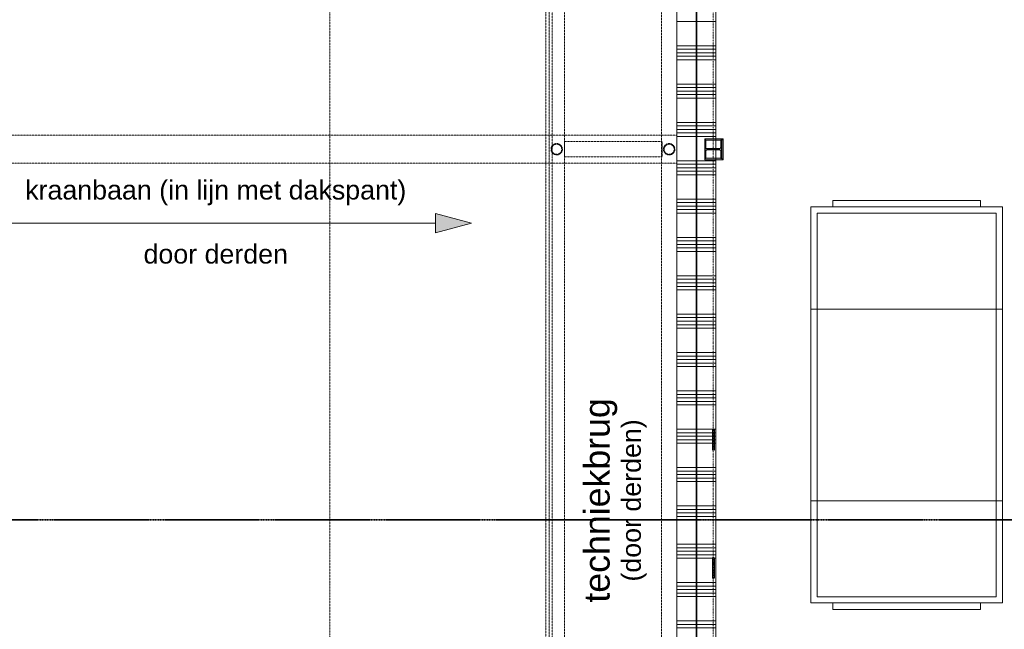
# Model space of a CAD drawing. Extents: x 0 to 92550, y 0 to 59400.
# Tile 68 of 94: x 45313 to 53016, y 18844 to 23614. Entities that reach past the tile are written whole.
import ezdxf
from ezdxf.xclip import XClip

# ---------------------------------------------------------------- set-up
doc = ezdxf.new("R2010")
doc.units = 0
doc.header["$MEASUREMENT"] = 0
doc.header["$XCLIPFRAME"] = 0
for name, pattern in [('Streep-punt fijn', [1251.000023, 626.000023, -312.5, 0, -312.5]), ('Streep-streepje', [1300, 1000, -100, 100, -100]), ('Streeplijn fijn', [234.119993, 155.999994, -78.119999]), ('Streeplijn grof', [937.5, 625, -312.5])]:
    doc.linetypes.add(name, pattern=pattern)
for name, color, linetype in [('ZZ 22 Binnenwand metal stud', 7, 'Continuous'), ('ZZ 23 Techniekbrug', 7, 'Continuous'), ('ZZ 28 HDC staalconstructies', 7, 'Continuous'), ('ZZ 34 Balustrades', 7, 'Continuous'), ('ZZ 42 Aftimmerwerk algemeen', 7, 'Continuous'), ('ZZ 47 Dakafwerking metalen dakbedekking', 7, 'Continuous'), ('ZZ 57 Ventilatie- en luchtbehandelingsinstallaties', 7, 'Continuous'), ('ZZ A Stramien', 7, 'Continuous'), ('ZZ Aankleding 2D tek', 7, 'Continuous'), ('ZZ B Bouwbesluitlijnen', 7, 'Continuous'), ('ZZ Info_tekst Algemeen', 7, 'Continuous'), ('ZZ Markers doorsnede', 7, 'Continuous'), ('ZZ Zone Gebruiksruimten', 7, 'Continuous')]:
    doc.layers.add(name, color=color, linetype=linetype)
doc.styles.add('GENERATED_STYLE_2', font='arial.ttf')
pattern_1 = [(45, (5738.87, 6500), (-159.099, 159.099), []), (45, (5685.83, 6553.03), (-159.099, 159.099), [])]

# ---------------------------------------------------------------- blocks, each defined once
blk = doc.blocks.new('*X119')
at = {"layer": 'ZZ 22 Binnenwand metal stud', "color": 7, "linetype": 'Continuous', "lineweight": 5, "ltscale": 0.01}
for p, q in [((50608.9, 23600), (50675.3, 23600)), ((50675.3, 23600), (50758.9, 23600)), ((50608.9, 23409.7), (50675.3, 23409.7)), ((50608.9, 23382.3), (50675.3, 23382.3)), ((50608.9, 23354.9), (50675.3, 23354.9)), ((50675.3, 23409.7), (50758.9, 23409.7)), ((50675.3, 23382.3), (50758.9, 23382.3)), ((50675.3, 23354.9), (50758.9, 23354.9)), ((50608.9, 23327.4), (50675.3, 23327.4)), ((50608.9, 23300), (50675.3, 23300)), ((50675.3, 23327.4), (50758.9, 23327.4)), ((50675.3, 23300), (50758.9, 23300)), ((50608.9, 23109.7), (50675.3, 23109.7)), ((50675.3, 23109.7), (50758.9, 23109.7)), ((50608.9, 23082.3), (50675.3, 23082.3)), ((50608.9, 23054.9), (50675.3, 23054.9)), ((50675.3, 23082.3), (50758.9, 23082.3)), ((50675.3, 23054.9), (50758.9, 23054.9)), ((50608.9, 23027.4), (50675.3, 23027.4)), ((50608.9, 23000), (50675.3, 23000)), ((50675.3, 23027.4), (50758.9, 23027.4)), ((50675.3, 23000), (50758.9, 23000)), ((50608.9, 22809.7), (50675.3, 22809.7)), ((50675.3, 22809.7), (50758.9, 22809.7)), ((50608.9, 22782.3), (50675.3, 22782.3)), ((50608.9, 22754.9), (50675.3, 22754.9)), ((50608.9, 22727.4), (50675.3, 22727.4)), ((50675.3, 22782.3), (50758.9, 22782.3)), ((50675.3, 22754.9), (50758.9, 22754.9)), ((50675.3, 22727.4), (50758.9, 22727.4)), ((50608.9, 22700), (50675.3, 22700)), ((50675.3, 22700), (50758.9, 22700)), ((50608.9, 22509.7), (50675.3, 22509.7)), ((50675.3, 22509.7), (50758.9, 22509.7)), ((50608.9, 22482.3), (50675.3, 22482.3)), ((50608.9, 22454.9), (50675.3, 22454.9)), ((50608.9, 22427.4), (50675.3, 22427.4)), ((50675.3, 22482.3), (50758.9, 22482.3)), ((50675.3, 22454.9), (50758.9, 22454.9)), ((50675.3, 22427.4), (50758.9, 22427.4)), ((50608.9, 22400), (50675.3, 22400)), ((50675.3, 22400), (50758.9, 22400)), ((50608.9, 22209.7), (50675.3, 22209.7)), ((50675.3, 22209.7), (50758.9, 22209.7)), ((50608.9, 22182.3), (50675.3, 22182.3)), ((50608.9, 22154.9), (50675.3, 22154.9)), ((50608.9, 22127.4), (50675.3, 22127.4)), ((50675.3, 22182.3), (50758.9, 22182.3)), ((50675.3, 22154.9), (50758.9, 22154.9)), ((50675.3, 22127.4), (50758.9, 22127.4)), ((50608.9, 22100), (50675.3, 22100)), ((50675.3, 22100), (50758.9, 22100)), ((50608.9, 21909.7), (50675.3, 21909.7)), ((50608.9, 21882.3), (50675.3, 21882.3)), ((50675.3, 21909.7), (50758.9, 21909.7)), ((50675.3, 21882.3), (50758.9, 21882.3)), ((50608.9, 21854.9), (50675.3, 21854.9)), ((50608.9, 21827.4), (50675.3, 21827.4)), ((50608.9, 21800), (50675.3, 21800)), ((50675.3, 21854.9), (50758.9, 21854.9)), ((50675.3, 21827.4), (50758.9, 21827.4)), ((50675.3, 21800), (50758.9, 21800)), ((50608.9, 21609.7), (50675.3, 21609.7)), ((50608.9, 21582.3), (50675.3, 21582.3)), ((50675.3, 21609.7), (50758.9, 21609.7)), ((50675.3, 21582.3), (50758.9, 21582.3)), ((50608.9, 21554.9), (50675.3, 21554.9)), ((50608.9, 21527.4), (50675.3, 21527.4)), ((50608.9, 21500), (50675.3, 21500)), ((50675.3, 21554.9), (50758.9, 21554.9)), ((50675.3, 21527.4), (50758.9, 21527.4)), ((50675.3, 21500), (50758.9, 21500)), ((50608.9, 21309.7), (50675.3, 21309.7)), ((50608.9, 21282.3), (50675.3, 21282.3)), ((50675.3, 21309.7), (50758.9, 21309.7)), ((50675.3, 21282.3), (50758.9, 21282.3)), ((50608.9, 21254.9), (50675.3, 21254.9)), ((50608.9, 21227.4), (50675.3, 21227.4)), ((50608.9, 21200), (50675.3, 21200)), ((50675.3, 21254.9), (50758.9, 21254.9)), ((50675.3, 21227.4), (50758.9, 21227.4)), ((50675.3, 21200), (50758.9, 21200)), ((50608.9, 21009.7), (50675.3, 21009.7)), ((50608.9, 20982.3), (50675.3, 20982.3)), ((50608.9, 20954.9), (50675.3, 20954.9)), ((50675.3, 21009.7), (50758.9, 21009.7)), ((50675.3, 20982.3), (50758.9, 20982.3)), ((50675.3, 20954.9), (50758.9, 20954.9)), ((50608.9, 20927.4), (50675.3, 20927.4)), ((50608.9, 20900), (50675.3, 20900)), ((50675.3, 20927.4), (50758.9, 20927.4)), ((50675.3, 20900), (50758.9, 20900)), ((50608.9, 20709.7), (50675.3, 20709.7)), ((50608.9, 20682.3), (50675.3, 20682.3)), ((50608.9, 20654.9), (50675.3, 20654.9)), ((50675.3, 20709.7), (50758.9, 20709.7)), ((50675.3, 20682.3), (50758.9, 20682.3)), ((50675.3, 20654.9), (50758.9, 20654.9)), ((50608.9, 20627.4), (50675.3, 20627.4)), ((50608.9, 20600), (50675.3, 20600)), ((50675.3, 20627.4), (50758.9, 20627.4)), ((50675.3, 20600), (50758.9, 20600)), ((50608.9, 20409.7), (50675.3, 20409.7)), ((50608.9, 20382.3), (50675.3, 20382.3)), ((50608.9, 20354.9), (50675.3, 20354.9)), ((50675.3, 20409.7), (50758.9, 20409.7)), ((50675.3, 20382.3), (50758.9, 20382.3)), ((50675.3, 20354.9), (50758.9, 20354.9)), ((50608.9, 20327.4), (50675.3, 20327.4)), ((50608.9, 20300), (50675.3, 20300)), ((50675.3, 20327.4), (50758.9, 20327.4)), ((50675.3, 20300), (50758.9, 20300)), ((50608.9, 20109.7), (50675.3, 20109.7)), ((50675.3, 20109.7), (50758.9, 20109.7)), ((50608.9, 20082.3), (50675.3, 20082.3)), ((50608.9, 20054.9), (50675.3, 20054.9)), ((50675.3, 20082.3), (50758.9, 20082.3)), ((50675.3, 20054.9), (50758.9, 20054.9)), ((50608.9, 20027.4), (50675.3, 20027.4)), ((50608.9, 20000), (50675.3, 20000)), ((50675.3, 20027.4), (50758.9, 20027.4)), ((50675.3, 20000), (50758.9, 20000)), ((50608.9, 19809.7), (50675.3, 19809.7)), ((50675.3, 19809.7), (50758.9, 19809.7)), ((50608.9, 19782.3), (50675.3, 19782.3)), ((50608.9, 19754.9), (50675.3, 19754.9)), ((50608.9, 19727.4), (50675.3, 19727.4)), ((50675.3, 19782.3), (50758.9, 19782.3)), ((50675.3, 19754.9), (50758.9, 19754.9)), ((50675.3, 19727.4), (50758.9, 19727.4)), ((50608.9, 19700), (50675.3, 19700)), ((50675.3, 19700), (50758.9, 19700)), ((50608.9, 19509.7), (50675.3, 19509.7)), ((50675.3, 19509.7), (50758.9, 19509.7)), ((50608.9, 19482.3), (50675.3, 19482.3)), ((50608.9, 19454.9), (50675.3, 19454.9)), ((50608.9, 19427.4), (50675.3, 19427.4)), ((50675.3, 19482.3), (50758.9, 19482.3)), ((50675.3, 19454.9), (50758.9, 19454.9)), ((50675.3, 19427.4), (50758.9, 19427.4)), ((50608.9, 19400), (50675.3, 19400)), ((50675.3, 19400), (50758.9, 19400)), ((50608.9, 19209.7), (50675.3, 19209.7)), ((50608.9, 19182.3), (50675.3, 19182.3)), ((50675.3, 19209.7), (50758.9, 19209.7)), ((50675.3, 19182.3), (50758.9, 19182.3)), ((50608.9, 19154.9), (50675.3, 19154.9)), ((50608.9, 19127.4), (50675.3, 19127.4)), ((50675.3, 19154.9), (50758.9, 19154.9)), ((50675.3, 19127.4), (50758.9, 19127.4)), ((50608.9, 19100), (50675.3, 19100)), ((50675.3, 19100), (50758.9, 19100)), ((50608.9, 18909.7), (50675.3, 18909.7)), ((50608.9, 18882.3), (50675.3, 18882.3)), ((50675.3, 18909.7), (50758.9, 18909.7)), ((50675.3, 18882.3), (50758.9, 18882.3)), ((50608.9, 18854.9), (50675.3, 18854.9)), ((50675.3, 18854.9), (50758.9, 18854.9))]:
    blk.add_line(p, q, dxfattribs=at)
blk = doc.blocks.new('*X120')
at = {"layer": 'ZZ 22 Binnenwand metal stud', "color": 7, "linetype": 'Continuous', "lineweight": 5, "ltscale": 0.01}
for p, q in [((50453.9, 23600), (50603.9, 23600)), ((50453.9, 23409.7), (50603.9, 23409.7)), ((50453.9, 23382.3), (50603.9, 23382.3)), ((50453.9, 23354.9), (50603.9, 23354.9)), ((50453.9, 23327.4), (50603.9, 23327.4)), ((50453.9, 23300), (50603.9, 23300)), ((50453.9, 23109.7), (50603.9, 23109.7)), ((50453.9, 23082.3), (50603.9, 23082.3)), ((50453.9, 23054.9), (50603.9, 23054.9)), ((50453.9, 23027.4), (50603.9, 23027.4)), ((50453.9, 23000), (50603.9, 23000)), ((50453.9, 22809.7), (50603.9, 22809.7)), ((50453.9, 22782.3), (50603.9, 22782.3)), ((50453.9, 22754.9), (50603.9, 22754.9)), ((50453.9, 22727.4), (50603.9, 22727.4)), ((50453.9, 22700), (50603.9, 22700)), ((50453.9, 22509.7), (50603.9, 22509.7)), ((50453.9, 22482.3), (50603.9, 22482.3)), ((50453.9, 22454.9), (50603.9, 22454.9)), ((50453.9, 22427.4), (50603.9, 22427.4)), ((50453.9, 22400), (50603.9, 22400)), ((50453.9, 22209.7), (50603.9, 22209.7)), ((50453.9, 22182.3), (50603.9, 22182.3)), ((50453.9, 22154.9), (50603.9, 22154.9)), ((50453.9, 22127.4), (50603.9, 22127.4)), ((50453.9, 22100), (50603.9, 22100)), ((50453.9, 21909.7), (50603.9, 21909.7)), ((50453.9, 21882.3), (50603.9, 21882.3)), ((50453.9, 21854.9), (50603.9, 21854.9)), ((50453.9, 21827.4), (50603.9, 21827.4)), ((50453.9, 21800), (50603.9, 21800)), ((50453.9, 21609.7), (50603.9, 21609.7)), ((50453.9, 21582.3), (50603.9, 21582.3)), ((50453.9, 21554.9), (50603.9, 21554.9)), ((50453.9, 21527.4), (50603.9, 21527.4)), ((50453.9, 21500), (50603.9, 21500)), ((50453.9, 21309.7), (50603.9, 21309.7)), ((50453.9, 21282.3), (50603.9, 21282.3)), ((50453.9, 21254.9), (50603.9, 21254.9)), ((50453.9, 21227.4), (50603.9, 21227.4)), ((50453.9, 21200), (50603.9, 21200)), ((50453.9, 21009.7), (50603.9, 21009.7)), ((50453.9, 20982.3), (50603.9, 20982.3)), ((50453.9, 20954.9), (50603.9, 20954.9)), ((50453.9, 20927.4), (50603.9, 20927.4)), ((50453.9, 20900), (50603.9, 20900)), ((50453.9, 20709.7), (50603.9, 20709.7)), ((50453.9, 20682.3), (50603.9, 20682.3)), ((50453.9, 20654.9), (50603.9, 20654.9)), ((50453.9, 20627.4), (50603.9, 20627.4)), ((50453.9, 20600), (50603.9, 20600)), ((50453.9, 20409.7), (50603.9, 20409.7)), ((50453.9, 20382.3), (50603.9, 20382.3)), ((50453.9, 20354.9), (50603.9, 20354.9)), ((50453.9, 20327.4), (50603.9, 20327.4)), ((50453.9, 20300), (50603.9, 20300)), ((50453.9, 20109.7), (50603.9, 20109.7)), ((50453.9, 20082.3), (50603.9, 20082.3)), ((50453.9, 20054.9), (50603.9, 20054.9)), ((50453.9, 20027.4), (50603.9, 20027.4)), ((50453.9, 20000), (50603.9, 20000)), ((50453.9, 19809.7), (50603.9, 19809.7)), ((50453.9, 19782.3), (50603.9, 19782.3)), ((50453.9, 19754.9), (50603.9, 19754.9)), ((50453.9, 19727.4), (50603.9, 19727.4)), ((50453.9, 19700), (50603.9, 19700)), ((50453.9, 19509.7), (50603.9, 19509.7)), ((50453.9, 19482.3), (50603.9, 19482.3)), ((50453.9, 19454.9), (50603.9, 19454.9)), ((50453.9, 19427.4), (50603.9, 19427.4)), ((50453.9, 19400), (50603.9, 19400)), ((50453.9, 19209.7), (50603.9, 19209.7)), ((50453.9, 19182.3), (50603.9, 19182.3)), ((50453.9, 19154.9), (50603.9, 19154.9)), ((50453.9, 19127.4), (50603.9, 19127.4)), ((50453.9, 19100), (50603.9, 19100)), ((50453.9, 18909.7), (50603.9, 18909.7)), ((50453.9, 18882.3), (50603.9, 18882.3)), ((50453.9, 18854.9), (50603.9, 18854.9))]:
    blk.add_line(p, q, dxfattribs=at)
blk = doc.blocks.new('Drawing_1_1', base_point=(5738.9, 6500))
at = {"layer": 'ZZ 28 HDC staalconstructies', "linetype": 'Continuous', "lineweight": 0, "true_color": 0x000000}
h = blk.add_hatch(dxfattribs=at)
h.set_pattern_fill('515_Staal_0001', color=18, style=0, pattern_type=2)
h.set_pattern_definition([(225, (50672.37, 22670), (-159.1, 159.1), []), (225, (50619.33, 22723.03), (-159.1, 159.1), [])])
h.paths.add_polyline_path([(50796.9, 22585.3), (50796.9, 22530), (50805.4, 22530), (50805.4, 22670), (50796.9, 22670), (50796.9, 22614.8, -0.414214), (50784.9, 22602.8), (50692.9, 22602.8, -0.414214), (50680.9, 22614.8), (50680.9, 22670), (50672.4, 22670), (50672.4, 22530), (50680.9, 22530), (50680.9, 22585.3, -0.414214), (50692.9, 22597.3), (50784.9, 22597.3, -0.414214)])
h = blk.add_hatch(dxfattribs=at)
h.set_pattern_fill('515_Staal_0001', color=18, style=0, pattern_type=2)
h.set_pattern_definition(pattern_1)
h.paths.add_polyline_path([(50744.9, 20246.3), (50744.9, 20405.1), (50732.9, 20405.1), (50732.9, 20246.3)])
h = blk.add_hatch(dxfattribs=at)
h.set_pattern_fill('515_Staal_0001', color=18, style=0, pattern_type=2)
h.set_pattern_definition(pattern_1)
h.paths.add_polyline_path([(50744.9, 19403.7), (50732.9, 19403.7), (50732.9, 19244.9), (50744.9, 19244.9)])
at = {"layer": 'ZZ 42 Aftimmerwerk algemeen', "linetype": 'Continuous', "lineweight": 0, "true_color": 0x7f7f7f}
for points in [[(50805.4, 22682), (50672.4, 22682), (50672.4, 22670), (50805.4, 22670)], [(50805.4, 22670), (50817.4, 22670), (50817.4, 22682)], [(50805.4, 22670), (50817.4, 22682), (50805.4, 22682)], [(50805.4, 22670), (50805.4, 22530), (50817.4, 22530), (50817.4, 22670)], [(50805.4, 22530), (50672.4, 22530), (50672.4, 22518), (50805.4, 22518)], [(50805.4, 22518), (50817.4, 22518), (50805.4, 22530)], [(50805.4, 22530), (50817.4, 22518), (50817.4, 22530)]]:
    blk.add_hatch(color=8, dxfattribs=at).paths.add_polyline_path(points)
at = {"layer": 'ZZ Aankleding 2D tek', "linetype": 'Continuous', "lineweight": 0, "true_color": 0x000000}
blk.add_hatch(color=18, dxfattribs=at).paths.add_polyline_path([(48846.4, 22022.1), (48566.5, 22097.1), (48566.5, 21947.1)])
at = {"layer": 'ZZ 22 Binnenwand metal stud', "color": 7, "linetype": 'Continuous', "lineweight": 15, "ltscale": 0.01}
for p, q in [((50603.9, 11439), (50603.9, 24695)), ((50608.9, 11439), (50608.9, 24545))]:
    blk.add_line(p, q, dxfattribs=at)
at = {"layer": 'ZZ 22 Binnenwand metal stud', "color": 7, "linetype": 'Continuous', "lineweight": 15, "ltscale": 0.01, "flags": 128}
for points in [[(50453.9, 24700), (50453.9, 11439)], [(50758.9, 11439), (50758.9, 24545)]]:
    blk.add_lwpolyline(points, dxfattribs=at)
at = {"layer": 'ZZ 23 Techniekbrug', "color": 174, "linetype": 'Streeplijn fijn', "lineweight": 5, "ltscale": 0.01, "true_color": 0x0000aa}
for p, q in [((49453.9, 11542.3), (49453.9, 28202.7)), ((49573.9, 11542.3), (49573.9, 28202.7)), ((50333.9, 11542.3), (50333.9, 28202.7)), ((50453.9, 11542.3), (50453.9, 28202.7)), ((49428.9, 27830), (49428.9, 12870)), ((49428.9, 27830), (49428.9, 12870)), ((49428.9, 27830), (49428.9, 12870)), ((49478.9, 12820), (49478.9, 27830)), ((49478.9, 12820), (49478.9, 27830)), ((49478.9, 12820), (49478.9, 27830)), ((43238.9, 22710), (50453.8, 22710)), ((49573.9, 22660), (50339.6, 22660)), ((49573.9, 22540), (49573.9, 22660)), ((50339.6, 22540), (50339.6, 22660)), ((50453.8, 22490), (50453.8, 22710)), ((49573.9, 22540), (50339.6, 22540)), ((43238.9, 22490), (50453.8, 22490))]:
    blk.add_line(p, q, dxfattribs=at)
at = {"layer": 'ZZ 23 Techniekbrug', "color": 174, "linetype": 'Streeplijn fijn', "lineweight": 5, "ltscale": 0.01, "true_color": 0x0000aa, "flags": 128}
blk.add_lwpolyline([(40138.9, 11845), (50453.9, 11845), (50453.9, 27850), (49453.9, 27850), (49453.9, 12845), (45168.9, 12845), (45168.9, 27850), (44168.9, 27850), (44168.9, 12845), (41138.9, 12845), (41138.9, 27850), (40138.9, 27850)], close=True, dxfattribs=at)
for points in [[(49513.9, 22555.5, 1), (49513.9, 22644.5, 1)], [(49513.9, 22560.5, -1), (49513.9, 22639.5, -1)], [(50393.9, 22555.5, 1), (50393.9, 22644.5, 1)], [(50393.9, 22560.5, -1), (50393.9, 22639.5, -1)]]:
    blk.add_lwpolyline(points, format="xyb", close=True, dxfattribs=at)
at = {"layer": 'ZZ 28 HDC staalconstructies', "color": 7, "linetype": 'Continuous', "lineweight": 25, "ltscale": 0.01}
for p, q in [((50732.9, 20405.1), (50732.9, 20246.3)), ((50744.9, 20405.1), (50732.9, 20405.1)), ((50744.9, 20405.1), (50744.9, 20246.3)), ((50744.9, 20246.3), (50732.9, 20246.3)), ((50744.9, 19403.7), (50732.9, 19403.7)), ((50732.9, 19403.7), (50732.9, 19244.9)), ((50744.9, 19403.7), (50744.9, 19244.9)), ((50744.9, 19244.9), (50732.9, 19244.9))]:
    blk.add_line(p, q, dxfattribs=at)
at = {"layer": 'ZZ 28 HDC staalconstructies', "color": 7, "linetype": 'Continuous', "lineweight": 25, "ltscale": 0.01, "flags": 128}
blk.add_lwpolyline([(50796.9, 22585.3), (50796.9, 22530), (50805.4, 22530), (50805.4, 22670), (50796.9, 22670), (50796.9, 22614.8, -0.414214), (50784.9, 22602.8), (50692.9, 22602.8, -0.414214), (50680.9, 22614.8), (50680.9, 22670), (50672.4, 22670), (50672.4, 22530), (50680.9, 22530), (50680.9, 22585.3, -0.414214), (50692.9, 22597.3), (50784.9, 22597.3, -0.414214)], format="xyb", close=True, dxfattribs=at)
at = {"layer": 'ZZ 42 Aftimmerwerk algemeen', "color": 7, "linetype": 'Continuous', "lineweight": 9, "ltscale": 0.01, "flags": 128}
for points in [[(50817.4, 22682), (50672.4, 22682)], [(50672.4, 22682), (50672.4, 22670)], [(50672.4, 22670), (50805.4, 22670)], [(50805.4, 22670), (50805.4, 22530)], [(50817.4, 22682), (50817.4, 22670)], [(50817.4, 22518), (50817.4, 22670)], [(50805.4, 22530), (50672.4, 22530)], [(50672.4, 22518), (50672.4, 22530)], [(50672.4, 22518), (50805.4, 22518)], [(50817.4, 22518), (50805.4, 22518)]]:
    blk.add_lwpolyline(points, dxfattribs=at)
at = {"layer": 'ZZ 47 Dakafwerking metalen dakbedekking', "color": 7, "linetype": 'Streeplijn fijn', "lineweight": 5, "ltscale": 0.01, "flags": 128}
blk.add_lwpolyline([(47738.9, 11436), (47738.9, 33961)], dxfattribs=at)
at = {"layer": 'ZZ 57 Ventilatie- en luchtbehandelingsinstallaties', "color": 7, "linetype": 'Continuous', "lineweight": 5, "ltscale": 0.01, "flags": 128}
for points in [[(52829, 22199.7), (51673.3, 22199.7)], [(52829, 22199.7), (52829, 22148.9)], [(51501.8, 21348.8), (53002.5, 21348.8), (53002.5, 22148.9), (51501.8, 22148.9), (51501.8, 21348.8), (51501.8, 22148.9), (53002.5, 22148.9), (53002.5, 21348.8)], [(52829, 22148.9), (51673.3, 22148.9)], [(51550.5, 21348.8), (52951.7, 21348.8), (52951.7, 22100.3), (51550.5, 22100.3), (51550.5, 21348.8), (51550.5, 22100.3), (52951.7, 22100.3), (52951.7, 21348.8)], [(51501.8, 19850.2), (53002.5, 19850.2), (53002.5, 21348.8), (51501.8, 21348.8), (51501.8, 19850.2), (51501.8, 21348.8), (53002.5, 21348.8), (53002.5, 19850.2)], [(51550.5, 21348.8), (51550.5, 19850.2), (52951.7, 19850.2), (52951.7, 21348.8), (51550.5, 21348.8), (52951.7, 21348.8), (52951.7, 19850.2), (51550.5, 19850.2)], [(51501.8, 19050.1), (53002.5, 19050.1), (53002.5, 19850.2), (51501.8, 19850.2), (51501.8, 19050.1), (51501.8, 19850.2), (53002.5, 19850.2), (53002.5, 19050.1)], [(51550.5, 19098.8), (52951.7, 19098.8), (52951.7, 19850.2), (51550.5, 19850.2), (51550.5, 19098.8), (51550.5, 19850.2), (52951.7, 19850.2), (52951.7, 19098.8)], [(51673.3, 19050.1), (52829, 19050.1)], [(51673.3, 18999.3), (51673.3, 19050.1)], [(51673.3, 18999.3), (52829, 18999.3)]]:
    blk.add_lwpolyline(points, close=True, dxfattribs=at)
for points in [[(51673.3, 22148.9), (51673.3, 22199.7)], [(51673.3, 22148.9), (51673.3, 22199.7)], [(51673.3, 22148.9), (51673.3, 22199.7)], [(52829, 19050.1), (52829, 18999.3)], [(52829, 19050.1), (52829, 18999.3)], [(52829, 19050.1), (52829, 18999.3)]]:
    blk.add_lwpolyline(points, dxfattribs=at)
at = {"layer": 'ZZ A Stramien', "color": 7, "linetype": 'Streep-punt fijn', "lineweight": 9, "ltscale": 0.01}
blk.add_line((50738.9, 6500), (50738.9, 52900), dxfattribs=at)
at = {"layer": 'ZZ Aankleding 2D tek', "color": 7, "linetype": 'Continuous', "lineweight": 5, "ltscale": 0.01}
for p, q in [((48566.5, 21947.1), (48566.5, 22097.1)), ((48846.4, 22022.1), (48566.5, 22097.1)), ((45126.3, 22022.1), (48566.5, 22022.1)), ((48846.4, 22022.1), (48566.5, 21947.1))]:
    blk.add_line(p, q, dxfattribs=at)
at = {"layer": 'ZZ B Bouwbesluitlijnen', "color": 255, "linetype": 'Continuous', "lineweight": 0, "ltscale": 0.01, "flags": 128}
blk.add_lwpolyline([(28371.4, 28002.5), (52706.4, 28002.5), (52706.4, 24697.5), (50606.4, 24697.5), (50606.4, 11218), (60020.9, 11218), (60020.9, 34182), (43520.9, 34182), (43520.9, 48182), (20738.9, 48182), (19796.4, 47413.7), (19796.4, 40012.5), (23638.9, 40012.5), (23638.9, 38400), (28371.4, 38400)], close=True, dxfattribs=at)
at = {"layer": 'ZZ B Bouwbesluitlijnen', "color": 1, "linetype": 'Streeplijn grof', "lineweight": 35, "ltscale": 0.01, "flags": 128}
for points in [[(50606.4, 11218), (50606.4, 24697.5)], [(50606.4, 24697.5), (50606.4, 11218)]]:
    blk.add_lwpolyline(points, dxfattribs=at)
at = {"layer": 'ZZ Markers doorsnede', "color": 7, "linetype": 'Streep-streepje', "lineweight": 35, "ltscale": 0.01}
blk.add_line((7888.9, 19700), (62138.9, 19700), dxfattribs=at)
at = {"layer": 'ZZ Zone Gebruiksruimten', "color": 255, "linetype": 'Continuous', "lineweight": 0, "ltscale": 0.01, "flags": 128}
blk.add_lwpolyline([(50758.9, 11702), (50850.9, 11702), (50850.9, 11439), (58343.6, 11439), (58343.6, 24545), (50758.9, 24545), (50758.9, 22682), (50817.4, 22682), (50817.4, 22518), (50758.9, 22518), (50758.9, 17132), (50817.4, 17132), (50817.4, 16968), (50758.9, 16968)], close=True, dxfattribs=at)
at = {"layer": 'ZZ 34 Balustrades', "color": 7, "linetype": 'Continuous', "lineweight": 25, "ltscale": 0.01}
for name in ['*X120', '*X119']:
    blk.add_blockref(name, (0, 0), dxfattribs=at)
at = {"layer": 'ZZ Info_tekst Algemeen', "color": 174, "linetype": 'Continuous', "lineweight": 5, "true_color": 0x0000aa, "char_height": 150, "attachment_point": 5, "style": 'GENERATED_STYLE_2'}
for s, insert in [('\\A1;{\\pqc;\\fArial|b0|i0|c0|p0;\\W1.000000;kraanbaan (in lijn met dakspant)}', (46846.4, 22259.1)), ('\\A1;{\\pqc;\\fArial|b0|i0|c0|p0;\\W1.000000;door derden}', (46846.4, 21779.5))]:
    blk.add_mtext(s, dxfattribs=dict(at, insert=insert))
at = {"layer": 'ZZ Info_tekst Algemeen', "color": 174, "linetype": 'Continuous', "lineweight": 5, "true_color": 0x0000aa, "insert": (49972.7, 19852.3), "char_height": 200, "attachment_point": 5, "rotation": 90, "line_spacing_factor": 0.882447, "style": 'GENERATED_STYLE_2'}
blk.add_mtext('\\A1;{\\pqc;\\fArial|b0|i0|c0|p0;\\W1.000000;techniekbrug\\P\\pqc;\\fArial|b0|i0|c0|p0;\\H0.750000x;\\W1.000000;(door derden)}', dxfattribs=at)

msp = doc.modelspace()

# ---------------------------------------------------------------- block references
at = {"color": 7, "linetype": 'Continuous', "lineweight": 25, "ltscale": 0.01}
ref = msp.add_blockref('Drawing_1_1', (5738.9, 6500), dxfattribs=at)
XClip(ref).set_block_clipping_path([(1000, 1000), (74950, 58400)])

doc.saveas('drawing.dxf')
